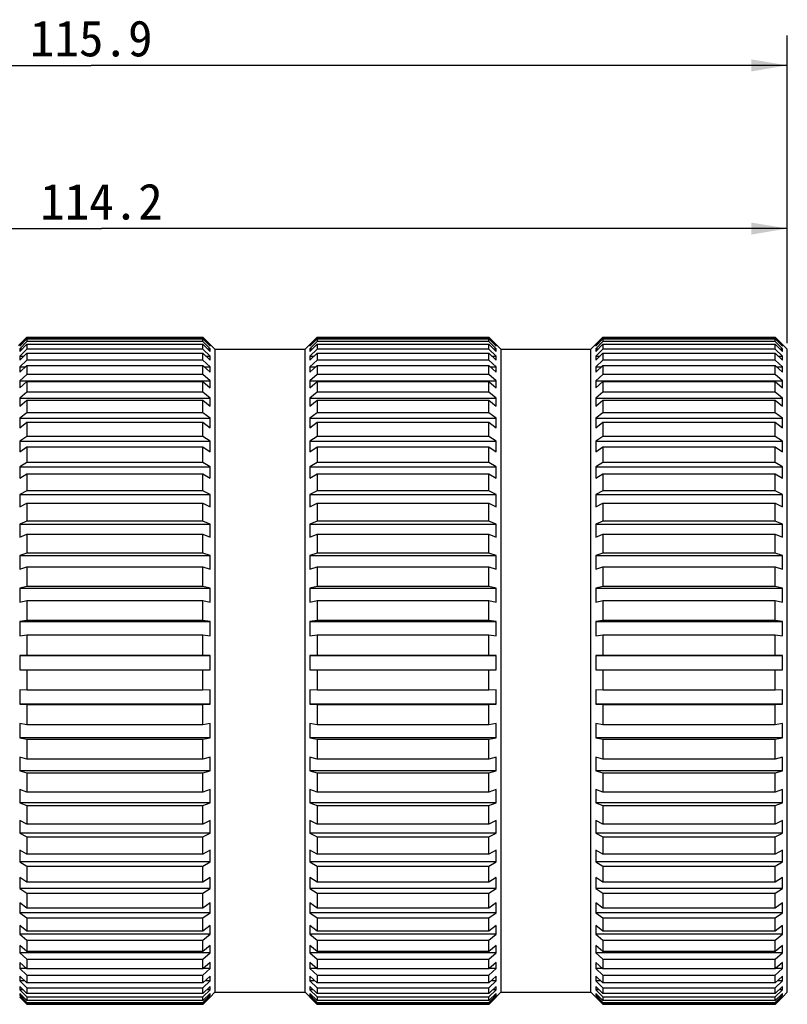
# Model space of a CAD drawing. Header units: millimetres. Extents: x 59 to 396, y 136 to 245.
# Tile 7 of 9: x 223 to 287, y 160 to 242. Entities that reach past the tile are written whole.
import ezdxf
from ezdxf.enums import TextEntityAlignment as Align

# ---------------------------------------------------------------- set-up
doc = ezdxf.new("R2010")
doc.units = ezdxf.units.MM
doc.header["$LTSCALE"] = 23.1
doc.layers.get('0').update_dxf_attribs({"linetype": 'CONTINUOUS'})
doc.layers.add('20_ALL_FEATURES', color=7, linetype='CONTINUOUS')
doc.layers.add('51__DRAFT_DIMS', color=7, linetype='CONTINUOUS')
doc.styles.get("Standard").update_dxf_attribs({"font": 'simfang.ttf'})
doc.dimstyles.new('DIMSTYLE_4', dxfattribs={"dimtxt": 3, "dimasz": 3, "dimexe": 2.5, "dimexo": 0.5, "dimgap": 0.75, "dimtad": 1, "dimdsep": 46, "dimtxsty": 'STANDARD', "dimblk": '_FILLED', "dimblk1": '_FILLED', "dimblk2": '_FILLED', "dimcen": 0.09, "dimclrt": 3, "dimazin": 2, "dimtp": 0.3, "dimtm": 0.3, "dimtfac": 1, "dimtofl": 0, "dimtmove": 0, "dimatfit": 3, "dimldrblk": '_FILLED', "dimfxl": 1, "dimtolj": 1, "dimarcsym": 0})

# ---------------------------------------------------------------- blocks, each defined once
blk = doc.blocks.new('_FILLED')
at = {"color": 0, "linetype": 'ByBlock'}
blk.add_solid([(0, 0), (-1, 0.167), (-1, -0.167)], dxfattribs=at)
blk = doc.blocks.new('*D4')
at = {"layer": '51__DRAFT_DIMS', "color": 4}
for p, q in [((172.942, 208.892), (172.942, 227.04)), ((287.142, 215.005), (287.142, 227.04)), ((172.942, 224.54), (230.042, 224.54)), ((287.142, 224.54), (230.042, 224.54))]:
    blk.add_line(p, q, dxfattribs=at)
at = {"layer": '51__DRAFT_DIMS', "color": 4, "xscale": 3, "yscale": 3, "zscale": 3, "rotation": 180}
blk.add_blockref('_FILLED', (172.942, 224.54), dxfattribs=at)
at = {"layer": '51__DRAFT_DIMS', "color": 4, "xscale": 3, "yscale": 3, "zscale": 3}
blk.add_blockref('_FILLED', (287.142, 224.54), dxfattribs=at)
at = {"layer": '51__DRAFT_DIMS', "color": 3}
blk.add_text('114.2', height=3, dxfattribs=at).set_placement((230.042, 225.29), align=Align.CENTER)
blk = doc.blocks.new('*D5')
at = {"layer": '51__DRAFT_DIMS', "color": 4}
for p, q in [((171.242, 195.53), (171.242, 240.614)), ((287.142, 215.005), (287.142, 240.614)), ((171.242, 238.114), (229.192, 238.114)), ((287.142, 238.114), (229.192, 238.114))]:
    blk.add_line(p, q, dxfattribs=at)
at = {"layer": '51__DRAFT_DIMS', "color": 4, "xscale": 3, "yscale": 3, "zscale": 3, "rotation": 180}
blk.add_blockref('_FILLED', (171.242, 238.114), dxfattribs=at)
at = {"layer": '51__DRAFT_DIMS', "color": 4, "xscale": 3, "yscale": 3, "zscale": 3}
blk.add_blockref('_FILLED', (287.142, 238.114), dxfattribs=at)
at = {"layer": '51__DRAFT_DIMS', "color": 3}
blk.add_text('115.9', height=3, dxfattribs=at).set_placement((229.192, 238.864), align=Align.CENTER)

msp = doc.modelspace()

# ---------------------------------------------------------------- linework, layer by layer
at = {"layer": '20_ALL_FEATURES', "color": 7}
for p, q in [((223.142, 214.805), (223.842, 215.505)), ((223.842, 215.458), (223.242, 214.859)), ((223.842, 215.505), (223.842, 215.458)), ((223.842, 215.505), (238.492, 215.505)), ((238.492, 215.458), (223.842, 215.458)), ((238.492, 215.458), (238.492, 215.505)), ((239.492, 214.505), (238.492, 215.505)), ((239.092, 214.859), (238.492, 215.458)), ((246.992, 214.505), (247.992, 215.505)), ((247.992, 215.458), (247.392, 214.859)), ((247.992, 215.505), (247.992, 215.458)), ((247.992, 215.505), (262.292, 215.505)), ((262.292, 215.458), (247.992, 215.458)), ((262.292, 215.458), (262.292, 215.505)), ((263.292, 214.505), (262.292, 215.505)), ((262.892, 214.859), (262.292, 215.458)), ((270.792, 214.505), (271.792, 215.505)), ((271.792, 215.458), (271.192, 214.859)), ((271.792, 215.505), (286.142, 215.505)), ((271.792, 215.505), (271.792, 215.458)), ((286.142, 215.458), (271.792, 215.458)), ((286.142, 215.458), (286.142, 215.505)), ((287.142, 214.505), (286.142, 215.505)), ((286.742, 214.859), (286.142, 215.458)), ((223.242, 214.763), (223.842, 215.361)), ((223.842, 215.136), (223.242, 214.546)), ((223.242, 214.325), (223.842, 214.915)), ((223.242, 214.859), (223.242, 214.763)), ((223.242, 214.859), (223.338, 214.859)), ((223.842, 215.361), (223.842, 215.136)), ((223.842, 215.361), (238.492, 215.361)), ((238.492, 215.136), (223.842, 215.136)), ((223.842, 214.915), (223.842, 214.514)), ((223.842, 214.915), (238.492, 214.915)), ((238.492, 215.136), (238.492, 215.361)), ((238.492, 215.361), (239.092, 214.763)), ((239.092, 214.546), (238.492, 215.136)), ((238.492, 214.514), (238.492, 214.915)), ((238.492, 214.915), (239.092, 214.325)), ((238.996, 214.859), (239.092, 214.859)), ((239.092, 214.763), (239.092, 214.859)), ((247.392, 214.763), (247.992, 215.361)), ((247.992, 215.136), (247.392, 214.546)), ((247.392, 214.325), (247.992, 214.915)), ((247.392, 214.859), (247.392, 214.763)), ((247.392, 214.859), (247.488, 214.859)), ((247.992, 215.361), (247.992, 215.136)), ((247.992, 215.361), (262.292, 215.361)), ((262.292, 215.136), (247.992, 215.136)), ((247.992, 214.915), (247.992, 214.514)), ((247.992, 214.915), (262.292, 214.915)), ((262.292, 215.136), (262.292, 215.361)), ((262.292, 215.361), (262.892, 214.763)), ((262.892, 214.546), (262.292, 215.136)), ((262.292, 214.514), (262.292, 214.915)), ((262.292, 214.915), (262.892, 214.325)), ((262.796, 214.859), (262.892, 214.859)), ((262.892, 214.763), (262.892, 214.859)), ((271.192, 214.763), (271.792, 215.361)), ((271.792, 215.136), (271.192, 214.546)), ((271.192, 214.325), (271.792, 214.915)), ((271.192, 214.859), (271.288, 214.859)), ((271.192, 214.859), (271.192, 214.763)), ((271.792, 215.361), (286.142, 215.361)), ((271.792, 215.361), (271.792, 215.136)), ((286.142, 215.136), (271.792, 215.136)), ((271.792, 214.915), (286.142, 214.915)), ((271.792, 214.915), (271.792, 214.514)), ((286.142, 215.136), (286.142, 215.361)), ((286.142, 215.361), (286.742, 214.763)), ((286.742, 214.546), (286.142, 215.136)), ((286.142, 214.514), (286.142, 214.915)), ((286.142, 214.915), (286.742, 214.325)), ((286.646, 214.859), (286.742, 214.859)), ((286.742, 214.763), (286.742, 214.859)), ((223.242, 214.546), (223.242, 214.325)), ((223.242, 214.546), (223.466, 214.546)), ((223.842, 214.514), (223.242, 213.939)), ((223.242, 213.596), (223.842, 214.172)), ((223.242, 213.939), (223.242, 213.596)), ((223.242, 213.939), (223.6, 213.939)), ((238.492, 214.514), (223.842, 214.514)), ((223.842, 214.172), (223.842, 213.6)), ((223.842, 214.172), (238.492, 214.172)), ((239.092, 213.939), (238.492, 214.514)), ((238.492, 213.6), (238.492, 214.172)), ((238.492, 214.172), (239.092, 213.596)), ((238.734, 213.939), (239.092, 213.939)), ((238.868, 214.546), (239.092, 214.546)), ((239.092, 214.325), (239.092, 214.546)), ((239.092, 213.596), (239.092, 213.939)), ((239.492, 214.505), (239.492, 161.005)), ((239.492, 214.505), (246.992, 214.505)), ((246.992, 161.005), (246.992, 214.505)), ((247.392, 214.546), (247.392, 214.325)), ((247.392, 214.546), (247.616, 214.546)), ((247.992, 214.514), (247.392, 213.939)), ((247.392, 213.596), (247.992, 214.172)), ((247.392, 213.939), (247.392, 213.596)), ((247.392, 213.939), (247.75, 213.939)), ((262.292, 214.514), (247.992, 214.514)), ((247.992, 214.172), (247.992, 213.6)), ((247.992, 214.172), (262.292, 214.172)), ((262.892, 213.939), (262.292, 214.514)), ((262.292, 213.6), (262.292, 214.172)), ((262.292, 214.172), (262.892, 213.596)), ((262.534, 213.939), (262.892, 213.939)), ((262.668, 214.546), (262.892, 214.546)), ((262.892, 214.325), (262.892, 214.546)), ((262.892, 213.596), (262.892, 213.939)), ((263.292, 214.505), (270.792, 214.505)), ((263.292, 214.505), (263.292, 161.005)), ((270.792, 161.005), (270.792, 214.505)), ((271.192, 214.546), (271.416, 214.546)), ((271.192, 214.546), (271.192, 214.325)), ((271.792, 214.514), (271.192, 213.939)), ((271.192, 213.596), (271.792, 214.172)), ((271.192, 213.939), (271.55, 213.939)), ((271.192, 213.939), (271.192, 213.596)), ((286.142, 214.514), (271.792, 214.514)), ((271.792, 214.172), (286.142, 214.172)), ((271.792, 214.172), (271.792, 213.6)), ((286.742, 213.939), (286.142, 214.514)), ((286.142, 213.6), (286.142, 214.172)), ((286.142, 214.172), (286.742, 213.596)), ((286.384, 213.939), (286.742, 213.939)), ((286.518, 214.546), (286.742, 214.546)), ((286.742, 214.325), (286.742, 214.546)), ((286.742, 213.596), (286.742, 213.939)), ((287.142, 161.005), (287.142, 214.505)), ((223.842, 213.6), (223.242, 213.045)), ((223.242, 212.584), (223.842, 213.138)), ((223.242, 213.045), (223.242, 212.584)), ((223.242, 213.045), (223.741, 213.045)), ((238.492, 213.6), (223.842, 213.6)), ((223.842, 213.138), (223.842, 212.402)), ((223.842, 213.138), (238.492, 213.138)), ((239.092, 213.045), (238.492, 213.6)), ((238.492, 212.402), (238.492, 213.138)), ((238.492, 213.138), (239.092, 212.584)), ((238.593, 213.045), (239.092, 213.045)), ((239.092, 212.584), (239.092, 213.045)), ((247.992, 213.6), (247.392, 213.045)), ((247.392, 212.584), (247.992, 213.138)), ((247.392, 213.045), (247.392, 212.584)), ((247.392, 213.045), (247.891, 213.045)), ((262.292, 213.6), (247.992, 213.6)), ((247.992, 213.138), (247.992, 212.402)), ((247.992, 213.138), (262.292, 213.138)), ((262.892, 213.045), (262.292, 213.6)), ((262.292, 212.402), (262.292, 213.138)), ((262.292, 213.138), (262.892, 212.584)), ((262.393, 213.045), (262.892, 213.045)), ((262.892, 212.584), (262.892, 213.045)), ((271.792, 213.6), (271.192, 213.045)), ((271.192, 212.584), (271.792, 213.138)), ((271.192, 213.045), (271.691, 213.045)), ((271.192, 213.045), (271.192, 212.584)), ((286.142, 213.6), (271.792, 213.6)), ((271.792, 213.138), (286.142, 213.138)), ((271.792, 213.138), (271.792, 212.402)), ((286.742, 213.045), (286.142, 213.6)), ((286.142, 212.402), (286.142, 213.138)), ((286.142, 213.138), (286.742, 212.584)), ((286.243, 213.045), (286.742, 213.045)), ((286.742, 212.584), (286.742, 213.045)), ((223.842, 212.402), (223.242, 211.875)), ((238.492, 212.402), (223.842, 212.402)), ((239.092, 211.875), (238.492, 212.402)), ((247.992, 212.402), (247.392, 211.875)), ((262.292, 212.402), (247.992, 212.402)), ((262.892, 211.875), (262.292, 212.402)), ((271.792, 212.402), (271.192, 211.875)), ((286.142, 212.402), (271.792, 212.402)), ((286.742, 211.875), (286.142, 212.402)), ((223.242, 211.875), (223.242, 211.3)), ((223.242, 211.875), (239.092, 211.875)), ((223.242, 211.3), (223.842, 211.827)), ((223.842, 211.827), (223.842, 210.934)), ((223.842, 211.827), (238.492, 211.827)), ((238.492, 210.934), (238.492, 211.827)), ((238.492, 211.827), (239.092, 211.3)), ((239.092, 211.3), (239.092, 211.875)), ((247.392, 211.875), (262.892, 211.875)), ((247.392, 211.875), (247.392, 211.3)), ((247.392, 211.3), (247.992, 211.827)), ((247.992, 211.827), (262.292, 211.827)), ((247.992, 211.827), (247.992, 210.934)), ((262.292, 210.934), (262.292, 211.827)), ((262.292, 211.827), (262.892, 211.3)), ((262.892, 211.3), (262.892, 211.875)), ((271.192, 211.875), (286.742, 211.875)), ((271.192, 211.875), (271.192, 211.3)), ((271.192, 211.3), (271.792, 211.827)), ((271.792, 211.827), (286.142, 211.827)), ((271.792, 211.827), (271.792, 210.934)), ((286.142, 210.934), (286.142, 211.827)), ((286.142, 211.827), (286.742, 211.3)), ((286.742, 211.3), (286.742, 211.875)), ((223.842, 210.934), (223.242, 210.44)), ((238.492, 210.934), (223.842, 210.934)), ((239.092, 210.44), (238.492, 210.934)), ((247.992, 210.934), (247.392, 210.44)), ((262.292, 210.934), (247.992, 210.934)), ((262.892, 210.44), (262.292, 210.934)), ((271.792, 210.934), (271.192, 210.44)), ((286.142, 210.934), (271.792, 210.934)), ((286.742, 210.44), (286.142, 210.934)), ((223.242, 210.44), (223.242, 209.758)), ((223.242, 210.44), (239.092, 210.44)), ((223.242, 209.758), (223.842, 210.252)), ((223.842, 210.252), (223.842, 209.212)), ((223.842, 210.252), (238.492, 210.252)), ((238.492, 209.212), (238.492, 210.252)), ((238.492, 210.252), (239.092, 209.758)), ((239.092, 209.758), (239.092, 210.44)), ((247.392, 210.44), (262.892, 210.44)), ((247.392, 210.44), (247.392, 209.758)), ((247.392, 209.758), (247.992, 210.252)), ((247.992, 210.252), (262.292, 210.252)), ((247.992, 210.252), (247.992, 209.212)), ((262.292, 209.212), (262.292, 210.252)), ((262.292, 210.252), (262.892, 209.758)), ((262.892, 209.758), (262.892, 210.44)), ((271.192, 210.44), (286.742, 210.44)), ((271.192, 210.44), (271.192, 209.758)), ((271.192, 209.758), (271.792, 210.252)), ((271.792, 210.252), (286.142, 210.252)), ((271.792, 210.252), (271.792, 209.212)), ((286.142, 209.212), (286.142, 210.252)), ((286.142, 210.252), (286.742, 209.758)), ((286.742, 209.758), (286.742, 210.44)), ((223.842, 209.212), (223.242, 208.756)), ((238.492, 209.212), (223.842, 209.212)), ((239.092, 208.756), (238.492, 209.212)), ((247.992, 209.212), (247.392, 208.756)), ((262.292, 209.212), (247.992, 209.212)), ((262.892, 208.756), (262.292, 209.212)), ((271.792, 209.212), (271.192, 208.756)), ((286.142, 209.212), (271.792, 209.212)), ((286.742, 208.756), (286.142, 209.212)), ((223.242, 208.756), (223.242, 207.975)), ((223.242, 208.756), (239.092, 208.756)), ((223.242, 207.975), (223.842, 208.431)), ((223.842, 208.431), (223.842, 207.255)), ((223.842, 208.431), (238.492, 208.431)), ((238.492, 207.255), (238.492, 208.431)), ((238.492, 208.431), (239.092, 207.975)), ((239.092, 207.975), (239.092, 208.756)), ((247.392, 208.756), (262.892, 208.756)), ((247.392, 208.756), (247.392, 207.975)), ((247.392, 207.975), (247.992, 208.431)), ((247.992, 208.431), (262.292, 208.431)), ((247.992, 208.431), (247.992, 207.255)), ((262.292, 207.255), (262.292, 208.431)), ((262.292, 208.431), (262.892, 207.975)), ((262.892, 207.975), (262.892, 208.756)), ((271.192, 208.756), (286.742, 208.756)), ((271.192, 208.756), (271.192, 207.975)), ((271.192, 207.975), (271.792, 208.431)), ((271.792, 208.431), (286.142, 208.431)), ((271.792, 208.431), (271.792, 207.255)), ((286.142, 207.255), (286.142, 208.431)), ((286.142, 208.431), (286.742, 207.975)), ((286.742, 207.975), (286.742, 208.756)), ((223.842, 207.255), (223.242, 206.842)), ((238.492, 207.255), (223.842, 207.255)), ((239.092, 206.842), (238.492, 207.255)), ((247.992, 207.255), (247.392, 206.842)), ((262.292, 207.255), (247.992, 207.255)), ((262.892, 206.842), (262.292, 207.255)), ((271.792, 207.255), (271.192, 206.842)), ((286.142, 207.255), (271.792, 207.255)), ((286.742, 206.842), (286.142, 207.255)), ((223.242, 206.842), (223.242, 205.971)), ((223.242, 206.842), (239.092, 206.842)), ((239.092, 205.971), (239.092, 206.842)), ((247.392, 206.842), (262.892, 206.842)), ((247.392, 206.842), (247.392, 205.971)), ((262.892, 205.971), (262.892, 206.842)), ((271.192, 206.842), (286.742, 206.842)), ((271.192, 206.842), (271.192, 205.971)), ((286.742, 205.971), (286.742, 206.842)), ((223.242, 205.971), (223.842, 206.383)), ((223.842, 206.383), (223.842, 205.084)), ((223.842, 206.383), (238.492, 206.383)), ((238.492, 205.084), (238.492, 206.383)), ((238.492, 206.383), (239.092, 205.971)), ((247.392, 205.971), (247.992, 206.383)), ((247.992, 206.383), (262.292, 206.383)), ((247.992, 206.383), (247.992, 205.084)), ((262.292, 205.084), (262.292, 206.383)), ((262.292, 206.383), (262.892, 205.971)), ((271.192, 205.971), (271.792, 206.383)), ((271.792, 206.383), (286.142, 206.383)), ((271.792, 206.383), (271.792, 205.084)), ((286.142, 205.084), (286.142, 206.383)), ((286.142, 206.383), (286.742, 205.971)), ((223.842, 205.084), (223.242, 204.72)), ((238.492, 205.084), (223.842, 205.084)), ((239.092, 204.72), (238.492, 205.084)), ((247.992, 205.084), (247.392, 204.72)), ((262.292, 205.084), (247.992, 205.084)), ((262.892, 204.72), (262.292, 205.084)), ((271.792, 205.084), (271.192, 204.72)), ((286.142, 205.084), (271.792, 205.084)), ((286.742, 204.72), (286.142, 205.084)), ((223.242, 204.72), (223.242, 203.766)), ((223.242, 204.72), (239.092, 204.72)), ((223.242, 203.766), (223.842, 204.131)), ((223.842, 204.131), (223.842, 202.724)), ((223.842, 204.131), (238.492, 204.131)), ((238.492, 202.724), (238.492, 204.131)), ((238.492, 204.131), (239.092, 203.766)), ((239.092, 203.766), (239.092, 204.72)), ((247.392, 204.72), (262.892, 204.72)), ((247.392, 204.72), (247.392, 203.766)), ((247.392, 203.766), (247.992, 204.131)), ((247.992, 204.131), (262.292, 204.131)), ((247.992, 204.131), (247.992, 202.724)), ((262.292, 202.724), (262.292, 204.131)), ((262.292, 204.131), (262.892, 203.766)), ((262.892, 203.766), (262.892, 204.72)), ((271.192, 204.72), (286.742, 204.72)), ((271.192, 204.72), (271.192, 203.766)), ((271.192, 203.766), (271.792, 204.131)), ((271.792, 204.131), (286.142, 204.131)), ((271.792, 204.131), (271.792, 202.724)), ((286.142, 202.724), (286.142, 204.131)), ((286.142, 204.131), (286.742, 203.766)), ((286.742, 203.766), (286.742, 204.72)), ((223.842, 202.724), (223.242, 202.411)), ((223.242, 202.411), (223.242, 201.387)), ((223.242, 202.411), (239.092, 202.411)), ((238.492, 202.724), (223.842, 202.724)), ((239.092, 202.411), (238.492, 202.724)), ((239.092, 201.387), (239.092, 202.411)), ((247.992, 202.724), (247.392, 202.411)), ((247.392, 202.411), (262.892, 202.411)), ((247.392, 202.411), (247.392, 201.387)), ((262.292, 202.724), (247.992, 202.724)), ((262.892, 202.411), (262.292, 202.724)), ((262.892, 201.387), (262.892, 202.411)), ((271.792, 202.724), (271.192, 202.411)), ((271.192, 202.411), (286.742, 202.411)), ((271.192, 202.411), (271.192, 201.387)), ((286.142, 202.724), (271.792, 202.724)), ((286.742, 202.411), (286.142, 202.724)), ((286.742, 201.387), (286.742, 202.411)), ((223.242, 201.387), (223.842, 201.699)), ((223.842, 201.699), (223.842, 200.199)), ((223.842, 201.699), (238.492, 201.699)), ((238.492, 200.199), (238.492, 201.699)), ((238.492, 201.699), (239.092, 201.387)), ((247.392, 201.387), (247.992, 201.699)), ((247.992, 201.699), (262.292, 201.699)), ((247.992, 201.699), (247.992, 200.199)), ((262.292, 200.199), (262.292, 201.699)), ((262.292, 201.699), (262.892, 201.387)), ((271.192, 201.387), (271.792, 201.699)), ((271.792, 201.699), (286.142, 201.699)), ((271.792, 201.699), (271.792, 200.199)), ((286.142, 200.199), (286.142, 201.699)), ((286.142, 201.699), (286.742, 201.387)), ((223.842, 200.199), (223.242, 199.942)), ((223.242, 199.942), (223.242, 198.858)), ((223.242, 199.942), (239.092, 199.942)), ((238.492, 200.199), (223.842, 200.199)), ((239.092, 199.942), (238.492, 200.199)), ((239.092, 198.858), (239.092, 199.942)), ((247.992, 200.199), (247.392, 199.942)), ((247.392, 199.942), (262.892, 199.942)), ((247.392, 199.942), (247.392, 198.858)), ((262.292, 200.199), (247.992, 200.199)), ((262.892, 199.942), (262.292, 200.199)), ((262.892, 198.858), (262.892, 199.942)), ((271.792, 200.199), (271.192, 199.942)), ((271.192, 199.942), (286.742, 199.942)), ((271.192, 199.942), (271.192, 198.858)), ((286.142, 200.199), (271.792, 200.199)), ((286.742, 199.942), (286.142, 200.199)), ((286.742, 198.858), (286.742, 199.942)), ((223.242, 198.858), (223.842, 199.115)), ((223.842, 199.115), (223.842, 197.538)), ((223.842, 199.115), (238.492, 199.115)), ((238.492, 197.538), (238.492, 199.115)), ((238.492, 199.115), (239.092, 198.858)), ((247.392, 198.858), (247.992, 199.115)), ((247.992, 199.115), (262.292, 199.115)), ((247.992, 199.115), (247.992, 197.538)), ((262.292, 197.538), (262.292, 199.115)), ((262.292, 199.115), (262.892, 198.858)), ((271.192, 198.858), (271.792, 199.115)), ((271.792, 199.115), (286.142, 199.115)), ((271.792, 199.115), (271.792, 197.538)), ((286.142, 197.538), (286.142, 199.115)), ((286.142, 199.115), (286.742, 198.858)), ((223.842, 197.538), (223.242, 197.339)), ((238.492, 197.538), (223.842, 197.538)), ((239.092, 197.339), (238.492, 197.538)), ((247.992, 197.538), (247.392, 197.339)), ((262.292, 197.538), (247.992, 197.538)), ((262.892, 197.339), (262.292, 197.538)), ((271.792, 197.538), (271.192, 197.339)), ((286.142, 197.538), (271.792, 197.538)), ((286.742, 197.339), (286.142, 197.538)), ((223.242, 197.339), (223.242, 196.207)), ((223.242, 197.339), (239.092, 197.339)), ((239.092, 196.207), (239.092, 197.339)), ((247.392, 197.339), (262.892, 197.339)), ((247.392, 197.339), (247.392, 196.207)), ((262.892, 196.207), (262.892, 197.339)), ((271.192, 197.339), (286.742, 197.339)), ((271.192, 197.339), (271.192, 196.207)), ((286.742, 196.207), (286.742, 197.339)), ((223.242, 196.207), (223.842, 196.406)), ((223.842, 196.406), (223.842, 194.77)), ((223.842, 196.406), (238.492, 196.406)), ((238.492, 194.77), (238.492, 196.406)), ((238.492, 196.406), (239.092, 196.207)), ((247.392, 196.207), (247.992, 196.406)), ((247.992, 196.406), (262.292, 196.406)), ((247.992, 196.406), (247.992, 194.77)), ((262.292, 194.77), (262.292, 196.406)), ((262.292, 196.406), (262.892, 196.207)), ((271.192, 196.207), (271.792, 196.406)), ((271.792, 196.406), (286.142, 196.406)), ((271.792, 196.406), (271.792, 194.77)), ((286.142, 194.77), (286.142, 196.406)), ((286.142, 196.406), (286.742, 196.207)), ((223.842, 194.77), (223.242, 194.631)), ((223.242, 194.631), (223.242, 193.464)), ((223.242, 194.631), (239.092, 194.631)), ((238.492, 194.77), (223.842, 194.77)), ((239.092, 194.631), (238.492, 194.77)), ((239.092, 193.464), (239.092, 194.631)), ((247.992, 194.77), (247.392, 194.631)), ((247.392, 194.631), (262.892, 194.631)), ((247.392, 194.631), (247.392, 193.464)), ((262.292, 194.77), (247.992, 194.77)), ((262.892, 194.631), (262.292, 194.77)), ((262.892, 193.464), (262.892, 194.631)), ((271.792, 194.77), (271.192, 194.631)), ((271.192, 194.631), (286.742, 194.631)), ((271.192, 194.631), (271.192, 193.464)), ((286.142, 194.77), (271.792, 194.77)), ((286.742, 194.631), (286.142, 194.77)), ((286.742, 193.464), (286.742, 194.631)), ((223.242, 193.464), (223.842, 193.603)), ((223.842, 193.603), (223.842, 191.925)), ((223.842, 193.603), (238.492, 193.603)), ((238.492, 191.925), (238.492, 193.603)), ((238.492, 193.603), (239.092, 193.464)), ((247.392, 193.464), (247.992, 193.603)), ((247.992, 193.603), (262.292, 193.603)), ((247.992, 193.603), (247.992, 191.925)), ((262.292, 191.925), (262.292, 193.603)), ((262.292, 193.603), (262.892, 193.464)), ((271.192, 193.464), (271.792, 193.603)), ((271.792, 193.603), (286.142, 193.603)), ((271.792, 193.603), (271.792, 191.925)), ((286.142, 191.925), (286.142, 193.603)), ((286.142, 193.603), (286.742, 193.464)), ((223.842, 191.925), (223.242, 191.848)), ((223.242, 191.848), (223.242, 190.658)), ((223.242, 191.848), (239.092, 191.848)), ((238.492, 191.925), (223.842, 191.925)), ((239.092, 191.848), (238.492, 191.925)), ((239.092, 190.658), (239.092, 191.848)), ((247.992, 191.925), (247.392, 191.848)), ((247.392, 191.848), (262.892, 191.848)), ((247.392, 191.848), (247.392, 190.658)), ((262.292, 191.925), (247.992, 191.925)), ((262.892, 191.848), (262.292, 191.925)), ((262.892, 190.658), (262.892, 191.848)), ((271.792, 191.925), (271.192, 191.848)), ((271.192, 191.848), (286.742, 191.848)), ((271.192, 191.848), (271.192, 190.658)), ((286.142, 191.925), (271.792, 191.925)), ((286.742, 191.848), (286.142, 191.925)), ((286.742, 190.658), (286.742, 191.848)), ((223.242, 190.658), (223.842, 190.735)), ((223.842, 190.735), (223.842, 189.035)), ((223.842, 190.735), (238.492, 190.735)), ((238.492, 189.035), (238.492, 190.735)), ((238.492, 190.735), (239.092, 190.658)), ((247.392, 190.658), (247.992, 190.735)), ((247.992, 190.735), (262.292, 190.735)), ((247.992, 190.735), (247.992, 189.035)), ((262.292, 189.035), (262.292, 190.735)), ((262.292, 190.735), (262.892, 190.658)), ((271.192, 190.658), (271.792, 190.735)), ((271.792, 190.735), (286.142, 190.735)), ((271.792, 190.735), (271.792, 189.035)), ((286.142, 189.035), (286.142, 190.735)), ((286.142, 190.735), (286.742, 190.658)), ((223.842, 189.035), (223.242, 189.02)), ((223.242, 189.02), (223.242, 187.82)), ((223.242, 189.02), (239.092, 189.02)), ((238.492, 189.035), (223.842, 189.035)), ((239.092, 189.02), (238.492, 189.035)), ((239.092, 187.82), (239.092, 189.02)), ((247.992, 189.035), (247.392, 189.02)), ((247.392, 189.02), (262.892, 189.02)), ((247.392, 189.02), (247.392, 187.82)), ((262.292, 189.035), (247.992, 189.035)), ((262.892, 189.02), (262.292, 189.035)), ((262.892, 187.82), (262.892, 189.02)), ((271.792, 189.035), (271.192, 189.02)), ((271.192, 189.02), (286.742, 189.02)), ((271.192, 189.02), (271.192, 187.82)), ((286.142, 189.035), (271.792, 189.035)), ((286.742, 189.02), (286.142, 189.035)), ((286.742, 187.82), (286.742, 189.02)), ((223.242, 187.82), (223.842, 187.835)), ((223.842, 187.835), (238.492, 187.835)), ((223.842, 187.835), (223.842, 186.13)), ((238.492, 186.13), (238.492, 187.835)), ((238.492, 187.835), (239.092, 187.82)), ((247.392, 187.82), (247.992, 187.835)), ((247.992, 187.835), (262.292, 187.835)), ((247.992, 187.835), (247.992, 186.13)), ((262.292, 186.13), (262.292, 187.835)), ((262.292, 187.835), (262.892, 187.82)), ((271.192, 187.82), (271.792, 187.835)), ((271.792, 187.835), (286.142, 187.835)), ((271.792, 187.835), (271.792, 186.13)), ((286.142, 186.13), (286.142, 187.835)), ((286.142, 187.835), (286.742, 187.82)), ((223.242, 186.178), (223.242, 184.982)), ((223.842, 186.13), (223.242, 186.178)), ((238.492, 186.13), (223.842, 186.13)), ((239.092, 186.178), (238.492, 186.13)), ((239.092, 184.982), (239.092, 186.178)), ((247.392, 186.178), (247.392, 184.982)), ((247.992, 186.13), (247.392, 186.178)), ((262.292, 186.13), (247.992, 186.13)), ((262.892, 186.178), (262.292, 186.13)), ((262.892, 184.982), (262.892, 186.178)), ((271.192, 186.178), (271.192, 184.982)), ((271.792, 186.13), (271.192, 186.178)), ((286.142, 186.13), (271.792, 186.13)), ((286.742, 186.178), (286.142, 186.13)), ((286.742, 184.982), (286.742, 186.178)), ((239.092, 184.982), (223.242, 184.982)), ((223.242, 184.982), (223.842, 184.934)), ((223.842, 184.934), (238.492, 184.934)), ((223.842, 184.934), (223.842, 183.243)), ((238.492, 184.934), (239.092, 184.982)), ((238.492, 183.243), (238.492, 184.934)), ((262.892, 184.982), (247.392, 184.982)), ((247.392, 184.982), (247.992, 184.934)), ((247.992, 184.934), (262.292, 184.934)), ((247.992, 184.934), (247.992, 183.243)), ((262.292, 184.934), (262.892, 184.982)), ((262.292, 183.243), (262.292, 184.934)), ((286.742, 184.982), (271.192, 184.982)), ((271.192, 184.982), (271.792, 184.934)), ((271.792, 184.934), (286.142, 184.934)), ((271.792, 184.934), (271.792, 183.243)), ((286.142, 184.934), (286.742, 184.982)), ((286.142, 183.243), (286.142, 184.934)), ((223.242, 183.354), (223.242, 182.174)), ((223.842, 183.243), (223.242, 183.354)), ((238.492, 183.243), (223.842, 183.243)), ((239.092, 183.354), (238.492, 183.243)), ((239.092, 182.174), (239.092, 183.354)), ((247.392, 183.354), (247.392, 182.174)), ((247.992, 183.243), (247.392, 183.354)), ((262.292, 183.243), (247.992, 183.243)), ((262.892, 183.354), (262.292, 183.243)), ((262.892, 182.174), (262.892, 183.354)), ((271.192, 183.354), (271.192, 182.174)), ((271.792, 183.243), (271.192, 183.354)), ((286.142, 183.243), (271.792, 183.243)), ((286.742, 183.354), (286.142, 183.243)), ((286.742, 182.174), (286.742, 183.354)), ((239.092, 182.174), (223.242, 182.174)), ((223.242, 182.174), (223.842, 182.064)), ((223.842, 182.064), (238.492, 182.064)), ((223.842, 182.064), (223.842, 180.406)), ((238.492, 182.064), (239.092, 182.174)), ((238.492, 180.406), (238.492, 182.064)), ((262.892, 182.174), (247.392, 182.174)), ((247.392, 182.174), (247.992, 182.064)), ((247.992, 182.064), (262.292, 182.064)), ((247.992, 182.064), (247.992, 180.406)), ((262.292, 182.064), (262.892, 182.174)), ((262.292, 180.406), (262.292, 182.064)), ((286.742, 182.174), (271.192, 182.174)), ((271.192, 182.174), (271.792, 182.064)), ((271.792, 182.064), (286.142, 182.064)), ((271.792, 182.064), (271.792, 180.406)), ((286.142, 182.064), (286.742, 182.174)), ((286.142, 180.406), (286.142, 182.064)), ((223.242, 180.578), (223.242, 179.428)), ((223.842, 180.406), (223.242, 180.578)), ((238.492, 180.406), (223.842, 180.406)), ((239.092, 180.578), (238.492, 180.406)), ((239.092, 179.428), (239.092, 180.578)), ((247.392, 180.578), (247.392, 179.428)), ((247.992, 180.406), (247.392, 180.578)), ((262.292, 180.406), (247.992, 180.406)), ((262.892, 180.578), (262.292, 180.406)), ((262.892, 179.428), (262.892, 180.578)), ((271.192, 180.578), (271.192, 179.428)), ((271.792, 180.406), (271.192, 180.578)), ((286.142, 180.406), (271.792, 180.406)), ((286.742, 180.578), (286.142, 180.406)), ((286.742, 179.428), (286.742, 180.578)), ((239.092, 179.428), (223.242, 179.428)), ((223.242, 179.428), (223.842, 179.256)), ((238.492, 179.256), (239.092, 179.428)), ((262.892, 179.428), (247.392, 179.428)), ((247.392, 179.428), (247.992, 179.256)), ((262.292, 179.256), (262.892, 179.428)), ((286.742, 179.428), (271.192, 179.428)), ((271.192, 179.428), (271.792, 179.256)), ((286.142, 179.256), (286.742, 179.428)), ((223.842, 179.256), (238.492, 179.256)), ((223.842, 179.256), (223.842, 177.649)), ((238.492, 177.649), (238.492, 179.256)), ((247.992, 179.256), (262.292, 179.256)), ((247.992, 179.256), (247.992, 177.649)), ((262.292, 177.649), (262.292, 179.256)), ((271.792, 179.256), (286.142, 179.256)), ((271.792, 179.256), (271.792, 177.649)), ((286.142, 177.649), (286.142, 179.256)), ((223.242, 177.88), (223.242, 176.772)), ((223.842, 177.649), (223.242, 177.88)), ((239.092, 177.88), (238.492, 177.649)), ((239.092, 176.772), (239.092, 177.88)), ((247.392, 177.88), (247.392, 176.772)), ((247.992, 177.649), (247.392, 177.88)), ((262.892, 177.88), (262.292, 177.649)), ((262.892, 176.772), (262.892, 177.88)), ((271.192, 177.88), (271.192, 176.772)), ((271.792, 177.649), (271.192, 177.88)), ((286.742, 177.88), (286.142, 177.649)), ((286.742, 176.772), (286.742, 177.88)), ((238.492, 177.649), (223.842, 177.649)), ((262.292, 177.649), (247.992, 177.649)), ((286.142, 177.649), (271.792, 177.649)), ((239.092, 176.772), (223.242, 176.772)), ((223.242, 176.772), (223.842, 176.541)), ((223.842, 176.541), (238.492, 176.541)), ((223.842, 176.541), (223.842, 175.003)), ((238.492, 176.541), (239.092, 176.772)), ((238.492, 175.003), (238.492, 176.541)), ((262.892, 176.772), (247.392, 176.772)), ((247.392, 176.772), (247.992, 176.541)), ((247.992, 176.541), (262.292, 176.541)), ((247.992, 176.541), (247.992, 175.003)), ((262.292, 176.541), (262.892, 176.772)), ((262.292, 175.003), (262.292, 176.541)), ((286.742, 176.772), (271.192, 176.772)), ((271.192, 176.772), (271.792, 176.541)), ((271.792, 176.541), (286.142, 176.541)), ((271.792, 176.541), (271.792, 175.003)), ((286.142, 176.541), (286.742, 176.772)), ((286.142, 175.003), (286.142, 176.541)), ((223.242, 175.29), (223.242, 174.237)), ((223.842, 175.003), (223.242, 175.29)), ((238.492, 175.003), (223.842, 175.003)), ((239.092, 175.29), (238.492, 175.003)), ((239.092, 174.237), (239.092, 175.29)), ((247.392, 175.29), (247.392, 174.237)), ((247.992, 175.003), (247.392, 175.29)), ((262.292, 175.003), (247.992, 175.003)), ((262.892, 175.29), (262.292, 175.003)), ((262.892, 174.237), (262.892, 175.29)), ((271.192, 175.29), (271.192, 174.237)), ((271.792, 175.003), (271.192, 175.29)), ((286.142, 175.003), (271.792, 175.003)), ((286.742, 175.29), (286.142, 175.003)), ((286.742, 174.237), (286.742, 175.29)), ((239.092, 174.237), (223.242, 174.237)), ((223.242, 174.237), (223.842, 173.95)), ((223.842, 173.95), (238.492, 173.95)), ((223.842, 173.95), (223.842, 172.497)), ((238.492, 173.95), (239.092, 174.237)), ((238.492, 172.497), (238.492, 173.95)), ((262.892, 174.237), (247.392, 174.237)), ((247.392, 174.237), (247.992, 173.95)), ((247.992, 173.95), (262.292, 173.95)), ((247.992, 173.95), (247.992, 172.497)), ((262.292, 173.95), (262.892, 174.237)), ((262.292, 172.497), (262.292, 173.95)), ((286.742, 174.237), (271.192, 174.237)), ((271.192, 174.237), (271.792, 173.95)), ((271.792, 173.95), (286.142, 173.95)), ((271.792, 173.95), (271.792, 172.497)), ((286.142, 173.95), (286.742, 174.237)), ((286.142, 172.497), (286.142, 173.95)), ((223.242, 172.838), (223.242, 171.85)), ((223.842, 172.497), (223.242, 172.838)), ((239.092, 172.838), (238.492, 172.497)), ((239.092, 171.85), (239.092, 172.838)), ((247.392, 172.838), (247.392, 171.85)), ((247.992, 172.497), (247.392, 172.838)), ((262.892, 172.838), (262.292, 172.497)), ((262.892, 171.85), (262.892, 172.838)), ((271.192, 172.838), (271.192, 171.85)), ((271.792, 172.497), (271.192, 172.838)), ((286.742, 172.838), (286.142, 172.497)), ((286.742, 171.85), (286.742, 172.838)), ((238.492, 172.497), (223.842, 172.497)), ((262.292, 172.497), (247.992, 172.497)), ((286.142, 172.497), (271.792, 172.497)), ((239.092, 171.85), (223.242, 171.85)), ((223.242, 171.85), (223.842, 171.509)), ((223.842, 171.509), (238.492, 171.509)), ((223.842, 171.509), (223.842, 170.158)), ((238.492, 171.509), (239.092, 171.85)), ((238.492, 170.158), (238.492, 171.509)), ((262.892, 171.85), (247.392, 171.85)), ((247.392, 171.85), (247.992, 171.509)), ((247.992, 171.509), (262.292, 171.509)), ((247.992, 171.509), (247.992, 170.158)), ((262.292, 171.509), (262.892, 171.85)), ((262.292, 170.158), (262.292, 171.509)), ((286.742, 171.85), (271.192, 171.85)), ((271.192, 171.85), (271.792, 171.509)), ((271.792, 171.509), (286.142, 171.509)), ((271.792, 171.509), (271.792, 170.158)), ((286.142, 171.509), (286.742, 171.85)), ((286.142, 170.158), (286.142, 171.509)), ((223.242, 170.548), (223.242, 169.637)), ((223.842, 170.158), (223.242, 170.548)), ((239.092, 170.548), (238.492, 170.158)), ((239.092, 169.637), (239.092, 170.548)), ((247.392, 170.548), (247.392, 169.637)), ((247.992, 170.158), (247.392, 170.548)), ((262.892, 170.548), (262.292, 170.158)), ((262.892, 169.637), (262.892, 170.548)), ((271.192, 170.548), (271.192, 169.637)), ((271.792, 170.158), (271.192, 170.548)), ((286.742, 170.548), (286.142, 170.158)), ((286.742, 169.637), (286.742, 170.548)), ((239.092, 169.637), (223.242, 169.637)), ((223.242, 169.637), (223.842, 169.246)), ((238.492, 170.158), (223.842, 170.158)), ((238.492, 169.246), (239.092, 169.637)), ((262.892, 169.637), (247.392, 169.637)), ((247.392, 169.637), (247.992, 169.246)), ((262.292, 170.158), (247.992, 170.158)), ((262.292, 169.246), (262.892, 169.637)), ((286.742, 169.637), (271.192, 169.637)), ((271.192, 169.637), (271.792, 169.246)), ((286.142, 170.158), (271.792, 170.158)), ((286.142, 169.246), (286.742, 169.637)), ((223.842, 169.246), (238.492, 169.246)), ((223.842, 169.246), (223.842, 168.011)), ((238.492, 168.011), (238.492, 169.246)), ((247.992, 169.246), (262.292, 169.246)), ((247.992, 169.246), (247.992, 168.011)), ((262.292, 168.011), (262.292, 169.246)), ((271.792, 169.246), (286.142, 169.246)), ((271.792, 169.246), (271.792, 168.011)), ((286.142, 168.011), (286.142, 169.246)), ((223.242, 168.447), (223.242, 167.623)), ((223.842, 168.011), (223.242, 168.447)), ((238.492, 168.011), (223.842, 168.011)), ((239.092, 168.447), (238.492, 168.011)), ((239.092, 167.623), (239.092, 168.447)), ((247.392, 168.447), (247.392, 167.623)), ((247.992, 168.011), (247.392, 168.447)), ((262.292, 168.011), (247.992, 168.011)), ((262.892, 168.447), (262.292, 168.011)), ((262.892, 167.623), (262.892, 168.447)), ((271.192, 168.447), (271.192, 167.623)), ((271.792, 168.011), (271.192, 168.447)), ((286.142, 168.011), (271.792, 168.011)), ((286.742, 168.447), (286.142, 168.011)), ((286.742, 167.623), (286.742, 168.447)), ((239.092, 167.623), (223.242, 167.623)), ((223.242, 167.623), (223.842, 167.187)), ((223.842, 167.187), (238.492, 167.187)), ((223.842, 167.187), (223.842, 166.081)), ((238.492, 167.187), (239.092, 167.623)), ((238.492, 166.081), (238.492, 167.187)), ((262.892, 167.623), (247.392, 167.623)), ((247.392, 167.623), (247.992, 167.187)), ((247.992, 167.187), (262.292, 167.187)), ((247.992, 167.187), (247.992, 166.081)), ((262.292, 167.187), (262.892, 167.623)), ((262.292, 166.081), (262.292, 167.187)), ((286.742, 167.623), (271.192, 167.623)), ((271.192, 167.623), (271.792, 167.187)), ((271.792, 167.187), (286.142, 167.187)), ((271.792, 167.187), (271.792, 166.081)), ((286.142, 167.187), (286.742, 167.623)), ((286.142, 166.081), (286.142, 167.187)), ((223.242, 166.558), (223.242, 165.829)), ((223.842, 166.081), (223.242, 166.558)), ((239.092, 166.558), (238.492, 166.081)), ((239.092, 165.829), (239.092, 166.558)), ((247.392, 166.558), (247.392, 165.829)), ((247.992, 166.081), (247.392, 166.558)), ((262.892, 166.558), (262.292, 166.081)), ((262.892, 165.829), (262.892, 166.558)), ((271.192, 166.558), (271.192, 165.829)), ((271.792, 166.081), (271.192, 166.558)), ((286.742, 166.558), (286.142, 166.081)), ((286.742, 165.829), (286.742, 166.558)), ((239.092, 165.829), (223.242, 165.829)), ((223.242, 165.829), (223.842, 165.352)), ((238.492, 166.081), (223.842, 166.081)), ((238.492, 165.352), (239.092, 165.829)), ((262.892, 165.829), (247.392, 165.829)), ((247.392, 165.829), (247.992, 165.352)), ((262.292, 166.081), (247.992, 166.081)), ((262.292, 165.352), (262.892, 165.829)), ((286.742, 165.829), (271.192, 165.829)), ((271.192, 165.829), (271.792, 165.352)), ((286.142, 166.081), (271.792, 166.081)), ((286.142, 165.352), (286.742, 165.829)), ((223.242, 164.901), (223.242, 164.275)), ((223.842, 164.388), (223.242, 164.901)), ((223.842, 165.352), (238.492, 165.352)), ((223.842, 165.352), (223.842, 164.388)), ((238.492, 164.388), (238.492, 165.352)), ((239.092, 164.901), (238.492, 164.388)), ((239.092, 164.275), (239.092, 164.901)), ((247.392, 164.901), (247.392, 164.275)), ((247.992, 164.388), (247.392, 164.901)), ((247.992, 165.352), (262.292, 165.352)), ((247.992, 165.352), (247.992, 164.388)), ((262.292, 164.388), (262.292, 165.352)), ((262.892, 164.901), (262.292, 164.388)), ((262.892, 164.275), (262.892, 164.901)), ((271.192, 164.901), (271.192, 164.275)), ((271.792, 164.388), (271.192, 164.901)), ((271.792, 165.352), (286.142, 165.352)), ((271.792, 165.352), (271.792, 164.388)), ((286.142, 164.388), (286.142, 165.352)), ((286.742, 164.901), (286.142, 164.388)), ((286.742, 164.275), (286.742, 164.901)), ((239.092, 164.275), (223.242, 164.275)), ((223.242, 164.275), (223.842, 163.763)), ((238.492, 164.388), (223.842, 164.388)), ((238.492, 163.763), (239.092, 164.275)), ((262.892, 164.275), (247.392, 164.275)), ((247.392, 164.275), (247.992, 163.763)), ((262.292, 164.388), (247.992, 164.388)), ((262.292, 163.763), (262.892, 164.275)), ((286.742, 164.275), (271.192, 164.275)), ((271.192, 164.275), (271.792, 163.763)), ((286.142, 164.388), (271.792, 164.388)), ((286.142, 163.763), (286.742, 164.275)), ((223.242, 163.494), (223.242, 162.979)), ((223.842, 162.952), (223.242, 163.494)), ((223.842, 163.763), (238.492, 163.763)), ((223.842, 163.763), (223.842, 162.952)), ((238.492, 162.952), (238.492, 163.763)), ((239.092, 163.494), (238.492, 162.952)), ((239.092, 162.979), (239.092, 163.494)), ((247.392, 163.494), (247.392, 162.979)), ((247.992, 162.952), (247.392, 163.494)), ((247.992, 163.763), (262.292, 163.763)), ((247.992, 163.763), (247.992, 162.952)), ((262.292, 162.952), (262.292, 163.763)), ((262.892, 163.494), (262.292, 162.952)), ((262.892, 162.979), (262.892, 163.494)), ((271.192, 163.494), (271.192, 162.979)), ((271.792, 162.952), (271.192, 163.494)), ((271.792, 163.763), (286.142, 163.763)), ((271.792, 163.763), (271.792, 162.952)), ((286.142, 162.952), (286.142, 163.763)), ((286.742, 163.494), (286.142, 162.952)), ((286.742, 162.979), (286.742, 163.494)), ((223.812, 162.979), (223.242, 162.979)), ((223.242, 162.979), (223.842, 162.437)), ((223.242, 162.353), (223.242, 161.954)), ((223.842, 161.787), (223.242, 162.353)), ((238.492, 162.952), (223.842, 162.952)), ((223.842, 162.437), (238.492, 162.437)), ((223.842, 162.437), (223.842, 161.787)), ((238.492, 162.437), (239.092, 162.979)), ((238.492, 161.787), (238.492, 162.437)), ((239.092, 162.353), (238.492, 161.787)), ((239.092, 162.979), (238.522, 162.979)), ((239.092, 161.954), (239.092, 162.353)), ((247.962, 162.979), (247.392, 162.979)), ((247.392, 162.979), (247.992, 162.437)), ((247.392, 162.353), (247.392, 161.954)), ((247.992, 161.787), (247.392, 162.353)), ((262.292, 162.952), (247.992, 162.952)), ((247.992, 162.437), (262.292, 162.437)), ((247.992, 162.437), (247.992, 161.787)), ((262.292, 162.437), (262.892, 162.979)), ((262.292, 161.787), (262.292, 162.437)), ((262.892, 162.353), (262.292, 161.787)), ((262.892, 162.979), (262.322, 162.979)), ((262.892, 161.954), (262.892, 162.353)), ((271.762, 162.979), (271.192, 162.979)), ((271.192, 162.979), (271.792, 162.437)), ((271.192, 162.353), (271.192, 161.954)), ((271.792, 161.787), (271.192, 162.353)), ((286.142, 162.952), (271.792, 162.952)), ((271.792, 162.437), (286.142, 162.437)), ((271.792, 162.437), (271.792, 161.787)), ((286.142, 162.437), (286.742, 162.979)), ((286.142, 161.787), (286.142, 162.437)), ((286.742, 162.353), (286.142, 161.787)), ((286.742, 162.979), (286.172, 162.979)), ((286.742, 161.954), (286.742, 162.353)), ((223.665, 161.954), (223.242, 161.954)), ((223.242, 161.954), (223.842, 161.388)), ((223.242, 161.49), (223.242, 161.212)), ((223.842, 160.906), (223.242, 161.49)), ((238.492, 161.787), (223.842, 161.787)), ((223.842, 161.388), (238.492, 161.388)), ((223.842, 161.388), (223.842, 160.906)), ((238.492, 161.388), (239.092, 161.954)), ((239.092, 161.49), (238.492, 160.906)), ((238.492, 160.906), (238.492, 161.388)), ((239.092, 161.954), (238.669, 161.954)), ((239.092, 161.212), (239.092, 161.49)), ((247.815, 161.954), (247.392, 161.954)), ((247.392, 161.954), (247.992, 161.388)), ((247.392, 161.49), (247.392, 161.212)), ((247.992, 160.906), (247.392, 161.49)), ((262.292, 161.787), (247.992, 161.787)), ((247.992, 161.388), (262.292, 161.388)), ((247.992, 161.388), (247.992, 160.906)), ((262.292, 161.388), (262.892, 161.954)), ((262.892, 161.49), (262.292, 160.906)), ((262.292, 160.906), (262.292, 161.388)), ((262.892, 161.954), (262.469, 161.954)), ((262.892, 161.212), (262.892, 161.49)), ((271.615, 161.954), (271.192, 161.954)), ((271.192, 161.954), (271.792, 161.388)), ((271.192, 161.49), (271.192, 161.212)), ((271.792, 160.906), (271.192, 161.49)), ((286.142, 161.787), (271.792, 161.787)), ((271.792, 161.388), (286.142, 161.388)), ((271.792, 161.388), (271.792, 160.906)), ((286.142, 161.388), (286.742, 161.954)), ((286.742, 161.49), (286.142, 160.906)), ((286.142, 160.906), (286.142, 161.388)), ((286.742, 161.954), (286.319, 161.954)), ((286.742, 161.212), (286.742, 161.49)), ((223.528, 161.212), (223.242, 161.212)), ((223.242, 161.212), (223.842, 160.628)), ((223.242, 160.915), (223.242, 160.761)), ((223.842, 160.32), (223.242, 160.915)), ((223.398, 160.761), (223.242, 160.761)), ((223.242, 160.761), (223.842, 160.166)), ((223.242, 160.635), (223.242, 160.605)), ((223.842, 160.035), (223.242, 160.635)), ((223.271, 160.605), (223.242, 160.605)), ((223.242, 160.605), (223.827, 160.02)), ((238.492, 160.906), (223.842, 160.906)), ((223.842, 160.628), (238.492, 160.628)), ((223.842, 160.628), (223.842, 160.32)), ((238.492, 160.628), (239.092, 161.212)), ((239.092, 160.915), (238.492, 160.32)), ((238.492, 160.166), (239.092, 160.761)), ((239.092, 160.635), (238.492, 160.035)), ((238.492, 160.32), (238.492, 160.628)), ((238.507, 160.02), (239.092, 160.605)), ((239.092, 161.212), (238.806, 161.212)), ((239.092, 160.761), (238.936, 160.761)), ((239.092, 160.605), (239.063, 160.605)), ((239.092, 160.761), (239.092, 160.915)), ((239.092, 160.605), (239.092, 160.635)), ((239.492, 161.005), (239.107, 160.62)), ((239.492, 161.005), (246.992, 161.005)), ((246.992, 161.005), (247.377, 160.62)), ((247.678, 161.212), (247.392, 161.212)), ((247.392, 161.212), (247.992, 160.628)), ((247.392, 160.915), (247.392, 160.761)), ((247.992, 160.32), (247.392, 160.915)), ((247.548, 160.761), (247.392, 160.761)), ((247.392, 160.761), (247.992, 160.166)), ((247.392, 160.635), (247.392, 160.605)), ((247.992, 160.035), (247.392, 160.635)), ((247.421, 160.605), (247.392, 160.605)), ((247.392, 160.605), (247.977, 160.02)), ((262.292, 160.906), (247.992, 160.906)), ((247.992, 160.628), (262.292, 160.628)), ((247.992, 160.628), (247.992, 160.32)), ((262.292, 160.628), (262.892, 161.212)), ((262.892, 160.915), (262.292, 160.32)), ((262.292, 160.166), (262.892, 160.761)), ((262.892, 160.635), (262.292, 160.035)), ((262.292, 160.32), (262.292, 160.628)), ((262.307, 160.02), (262.892, 160.605)), ((262.892, 161.212), (262.606, 161.212)), ((262.892, 160.761), (262.736, 160.761)), ((262.892, 160.605), (262.863, 160.605)), ((262.892, 160.761), (262.892, 160.915)), ((262.892, 160.605), (262.892, 160.635)), ((263.292, 161.005), (262.907, 160.62)), ((263.292, 161.005), (270.792, 161.005)), ((270.792, 161.005), (271.177, 160.62)), ((271.478, 161.212), (271.192, 161.212)), ((271.192, 161.212), (271.792, 160.628)), ((271.192, 160.915), (271.192, 160.761)), ((271.792, 160.32), (271.192, 160.915)), ((271.348, 160.761), (271.192, 160.761)), ((271.192, 160.761), (271.792, 160.166)), ((271.192, 160.635), (271.192, 160.605)), ((271.792, 160.035), (271.192, 160.635)), ((271.221, 160.605), (271.192, 160.605)), ((271.192, 160.605), (271.777, 160.02)), ((286.142, 160.906), (271.792, 160.906)), ((271.792, 160.628), (286.142, 160.628)), ((271.792, 160.628), (271.792, 160.32)), ((286.142, 160.628), (286.742, 161.212)), ((286.742, 160.915), (286.142, 160.32)), ((286.142, 160.166), (286.742, 160.761)), ((286.742, 160.635), (286.142, 160.035)), ((286.142, 160.32), (286.142, 160.628)), ((286.157, 160.02), (286.742, 160.605)), ((286.742, 161.212), (286.456, 161.212)), ((286.742, 160.761), (286.586, 160.761)), ((286.742, 160.605), (286.713, 160.605)), ((286.742, 160.761), (286.742, 160.915)), ((286.742, 160.605), (286.742, 160.635)), ((287.142, 161.005), (286.757, 160.62)), ((223.827, 160.02), (223.842, 160.005)), ((238.492, 160.32), (223.842, 160.32)), ((223.842, 160.166), (238.492, 160.166)), ((223.842, 160.166), (223.842, 160.035)), ((238.492, 160.035), (223.842, 160.035)), ((223.842, 160.005), (238.492, 160.005)), ((238.492, 160.035), (238.492, 160.166)), ((238.492, 160.005), (238.507, 160.02)), ((247.977, 160.02), (247.992, 160.005)), ((262.292, 160.32), (247.992, 160.32)), ((247.992, 160.166), (262.292, 160.166)), ((247.992, 160.166), (247.992, 160.035)), ((262.292, 160.035), (247.992, 160.035)), ((247.992, 160.005), (262.292, 160.005)), ((262.292, 160.035), (262.292, 160.166)), ((262.292, 160.005), (262.307, 160.02)), ((271.777, 160.02), (271.792, 160.005)), ((286.142, 160.32), (271.792, 160.32)), ((271.792, 160.166), (286.142, 160.166)), ((271.792, 160.166), (271.792, 160.035)), ((286.142, 160.035), (271.792, 160.035)), ((271.792, 160.005), (286.142, 160.005)), ((286.142, 160.035), (286.142, 160.166)), ((286.142, 160.005), (286.157, 160.02))]:
    msp.add_line(p, q, dxfattribs=at)

# ---------------------------------------------------------------- dimensions: what is measured, and where the dimension line sits
at = {"layer": '51__DRAFT_DIMS', "color": 4}
for base, p1, picture, middle in [((287.142, 238.114), (171.242, 195.03), '*D5', (229.286, 238.114)), ((287.142, 224.54), (172.942, 208.392), '*D4', (230.118, 224.54))]:
    dim = msp.add_linear_dim(base=base, p1=p1, p2=(287.142, 214.505), dimstyle='DIMSTYLE_4', dxfattribs=at)
    dim.commit()
    dim.dimension.update_dxf_attribs({"geometry": picture, "text_midpoint": middle, "dimtype": 160})

doc.saveas('drawing.dxf')
